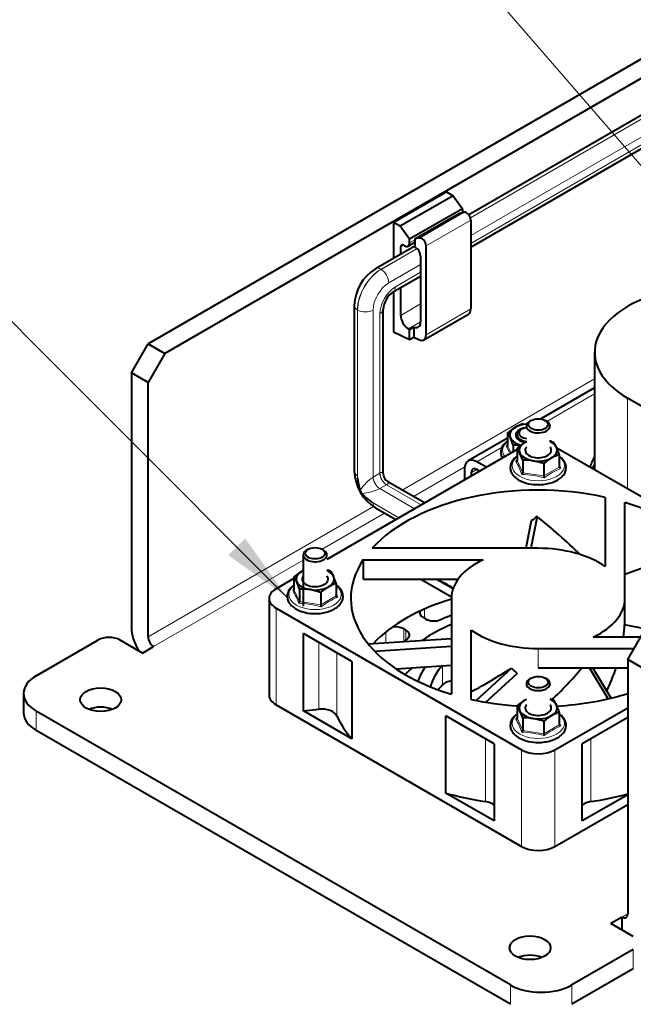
# Model space of a CAD drawing. Header units: millimetres. Extents: x 1 to 594, y -2 to 419.
# Tile 16 of 34: x 317 to 372, y 114 to 202. Entities that reach past the tile are written whole.
import ezdxf
from ezdxf.enums import TextEntityAlignment as Align

# ---------------------------------------------------------------- set-up
doc = ezdxf.new("R2010")
doc.units = ezdxf.units.MM
for name, color, linetype in [('CABLAGGIO_2', 7, 'Continuous'), ('CN000588', 7, 'Continuous'), ('Default', 7, 'Continuous'), ('FS000018', 7, 'Continuous'), ('ME001043.02_REV.', 7, 'Continuous'), ('ME001044.02_REV.', 7, 'Continuous'), ('VI000050', 7, 'Continuous'), ('VN000022', 7, 'Continuous')]:
    doc.layers.add(name, color=color, linetype=linetype)
doc.styles.add('SEACAD_Solid_Edge_ISOI', font='seisoi.ttf')

# ---------------------------------------------------------------- blocks, each defined once
blk = doc.blocks.new('SEANNOT_GROUP1')
at = {"layer": 'Default', "linetype": 'Continuous', "lineweight": 18}
blk.add_hatch(color=7, dxfattribs=at).paths.add_polyline_path([(335.687, 154.068), (340.926, 150.326), (337.184, 155.565)])
at = {"layer": 'Default', "color": 7, "linetype": 'Continuous', "lineweight": 18}
blk.add_lwpolyline([(309.483, 181.769), (340.926, 150.326)], dxfattribs=at)
blk.add_circle((304.993, 186.259), 6.35, dxfattribs=at)
at = {"layer": 'Default', "color": 7, "linetype": 'Continuous', "lineweight": 5, "style": 'SEACAD_Solid_Edge_ISOI'}
blk.add_text('4', height=6.35, dxfattribs=at).set_placement((302.972, 189.434), align=Align.TOP_LEFT)
blk = doc.blocks.new('SEANNOT_GROUP4')
at = {"layer": 'Default', "linetype": 'Continuous', "lineweight": 18}
blk.add_hatch(color=7, dxfattribs=at).paths.add_polyline_path([(372.861, 186.42), (377.821, 182.316), (374.46, 187.807)])
at = {"layer": 'Default', "color": 7, "linetype": 'Continuous', "lineweight": 18}
blk.add_lwpolyline([(352.488, 211.53), (377.821, 182.316)], dxfattribs=at)
blk.add_circle((348.328, 216.327), 6.35, dxfattribs=at)
at = {"layer": 'Default', "color": 7, "linetype": 'Continuous', "lineweight": 5, "style": 'SEACAD_Solid_Edge_ISOI'}
blk.add_text('3', height=6.35, dxfattribs=at).set_placement((346.38, 219.502), align=Align.TOP_LEFT)
blk = doc.blocks.new('SE1')
at = {"layer": 'CABLAGGIO_2', "color": 7, "linetype": 'Continuous', "lineweight": 40}
for p, q in [((375.515, 194.918), (357.042, 184.255)), ((357.212, 181.397), (376.031, 192.26)), ((352.251, 181.49), (348.753, 179.471)), ((350.33, 177.425), (352.767, 178.832)), ((346.875, 176.219), (346.875, 161.516)), ((349.435, 161.3), (349.435, 175.876)), ((353.112, 158.7), (349.848, 160.584)), ((348.752, 158.265), (350.555, 157.223))]:
    blk.add_line(p, q, dxfattribs=at)
at = {"layer": 'CABLAGGIO_2', "color": 7, "linetype": 'Continuous', "lineweight": 13}
for p, q in [((375.716, 194.705), (357.176, 184.003)), ((357.179, 183.994), (375.724, 194.698)), ((376.031, 193.286), (357.212, 182.424)), ((357.212, 181.727), (376.031, 192.589)), ((352.45, 181.276), (349.239, 179.422)), ((349.249, 179.417), (352.458, 181.268)), ((349.239, 179.422), (349.249, 179.417)), ((352.767, 179.858), (349.937, 178.225)), ((350.531, 177.87), (352.767, 179.161)), ((347.16, 175.822), (347.16, 161.119)), ((347.17, 175.816), (347.16, 175.822)), ((347.17, 160.922), (347.17, 175.816)), ((348.546, 175.816), (348.546, 160.999)), ((349.15, 161.348), (349.15, 175.479)), ((348.546, 160.999), (348.551, 161.002)), ((348.551, 161.002), (349.145, 161.345)), ((349.145, 161.345), (349.15, 161.348)), ((349.145, 159.973), (349.142, 159.971)), ((349.739, 160.316), (349.145, 159.973)), ((349.145, 159.973), (352.231, 158.191)), ((349.742, 160.317), (349.739, 160.316)), ((352.825, 158.534), (349.739, 160.316)), ((350.845, 157.391), (348.434, 158.783)), ((348.551, 158.71), (350.84, 157.388))]:
    blk.add_line(p, q, dxfattribs=at)
at = {"layer": 'CABLAGGIO_2', "color": 7, "linetype": 'Continuous', "lineweight": 40}
for centre, radius, start, end in [((350.9, 176.063), 4.027, 122.2106, 177.78152), ((351.519, 175.705), 2.091, 124.6722, 175.31822), ((350.9, 161.672), 4.028, 182.21724, 237.77487), ((350.976, 161.096), 3.81, 182.623, 199.49129), ((350.202, 161.269), 0.759, 177.5557, 242.87724), ((348.312, 160.174), 0.991, 200.60468, 219.46132), ((350.452, 162.033), 3.826, 220.58696, 238.15377)]:
    blk.add_arc(centre, radius, start, end, dxfattribs=at)
at = {"layer": 'CABLAGGIO_2', "color": 7, "linetype": 'Continuous', "lineweight": 13}
for centre, radius, start, end in [((351.34, 157.072), 4.819, 125.43184, 145.16312), ((347.13, 164.295), 4.769, 275.02053, 294.96333)]:
    blk.add_arc(centre, radius, start, end, dxfattribs=at)
for centre, major_axis, ratio, start_param, end_param in [((349.239, 177.022), (1.47, 2.546), 0.577424, 0.785462, 2.356258), ((349.249, 177.016), (-1.47, -2.546), 0.577424, 3.927055, 5.497851), ((349.239, 178.628), (0.486, -0.843), 0.577277, 2.356258, 3.141837), ((349.249, 178.622), (0.486, -0.843), 0.577277, 0.785462, 2.356258), ((349.937, 176.619), (0.984, 1.703), 0.577424, 0.785462, 2.356258), ((350.531, 176.276), (-0.977, -1.691), 0.577424, 3.927055, 5.497851), ((349.843, 178.268), (-0.486, 0.843), 0.577277, 3.147526, 3.927054), ((347.848, 176.219), (0.973, 0), 0.57735, 3.141328, 3.926863), ((347.858, 176.213), (0.973, 0), 0.57735, 3.926863, 5.49766), ((348.462, 175.876), (-0.973, 0), 0.57735, 2.356067, 3.136822), ((347.848, 161.516), (0.973, 0), 0.57735, 3.141593, 3.926863), ((348.551, 160.316), (-0.983, 1.704), 0.577277, 0.785462, 0.904843), ((349.14, 160.656), (-0.422, 0.726), 0.575052, 0.783546, 2.354343), ((349.145, 160.659), (-0.42, 0.728), 0.577277, 0.785462, 2.356258), ((349.739, 161.002), (-0.42, 0.728), 0.577277, 0.785462, 2.356258), ((349.744, 161.005), (-0.417, 0.729), 0.579493, 0.787392, 2.358188), ((348.551, 160.316), (0.983, -1.704), 0.577277, -0.869724, -0.785335), ((349.239, 159.107), (0.487, 0.843), 0.577424, 2.356258, 3.141593)]:
    blk.add_ellipse(centre, major_axis=major_axis, ratio=ratio, start_param=start_param, end_param=end_param, dxfattribs=at)
for points, knots in [([(349.15, 161.348), (349.209, 161.381), (349.259, 161.402), (349.337, 161.42), (349.364, 161.418), (349.404, 161.401), (349.417, 161.386), (349.432, 161.349), (349.435, 161.329), (349.435, 161.305)], [0, 0, 0, 0, 0.125, 0.125, 0.25, 0.25, 0.375, 0.375, 0.4907248, 0.4907248, 0.4907248, 0.4907248]), ([(349.853, 160.582), (349.873, 160.57), (349.889, 160.558), (349.912, 160.527), (349.918, 160.509), (349.912, 160.466), (349.899, 160.441), (349.844, 160.384), (349.801, 160.351), (349.742, 160.317)], [0.5104375, 0.5104375, 0.5104375, 0.5104375, 0.625, 0.625, 0.75, 0.75, 0.875, 0.875, 1, 1, 1, 1])]:
    blk.add_open_spline(points, degree=3, knots=knots, dxfattribs=at)
at = {"layer": 'CN000588', "color": 7, "linetype": 'Continuous', "lineweight": 40}
for p, q in [((368.208, 172.068), (368.208, 161.632)), ((383.79, 160.694), (371.119, 168.01))]:
    blk.add_line(p, q, dxfattribs=at)
at = {"layer": 'CN000588', "color": 7, "linetype": 'Continuous', "lineweight": 13}
blk.add_line((371.119, 159.951), (371.119, 168.01), dxfattribs=at)
at = {"layer": 'CN000588', "color": 7, "linetype": 'Continuous', "lineweight": 40}
blk.add_ellipse((378.148, 172.068), major_axis=(9.94, 0), ratio=0.57735, start_param=1.733773, end_param=3.926991, dxfattribs=at)
at = {"layer": 'FS000018', "color": 7, "linetype": 'Continuous', "lineweight": 40}
for p, q in [((355.069, 186.301), (350.366, 183.587)), ((355.069, 186.301), (355.663, 185.958)), ((355.663, 185.958), (350.96, 183.244)), ((355.663, 185.958), (356.479, 184.802)), ((356.479, 184.802), (351.777, 182.087)), ((352.251, 182.122), (356.211, 184.409)), ((356.211, 184.409), (356.636, 184.488)), ((356.479, 184.802), (356.479, 184.487)), ((350.366, 183.587), (350.366, 180.402)), ((350.96, 183.244), (350.366, 183.587)), ((357.212, 183.798), (357.212, 175.906)), ((351.777, 182.087), (350.96, 183.244)), ((351.647, 181.483), (352.251, 181.833)), ((351.777, 181.772), (351.777, 182.087)), ((352.676, 182.202), (352.251, 182.122)), ((352.251, 182.122), (352.251, 181.412)), ((350.995, 180.765), (350.995, 181.423)), ((351.242, 181.566), (351.332, 181.515)), ((352.251, 181.412), (352.321, 181.372)), ((353.252, 173.62), (353.252, 181.511)), ((352.767, 180.6), (352.767, 174.75)), ((350.366, 177.446), (350.366, 173.87)), ((350.995, 175.342), (350.995, 177.809)), ((353.049, 173.171), (357.009, 175.458)), ((350.366, 173.87), (351.777, 173.198)), ((351.695, 174.132), (351.693, 174.133)), ((351.777, 174.09), (352.148, 174.304)), ((351.777, 173.198), (351.777, 174.09)), ((352.148, 174.304), (352.148, 173.413)), ((351.777, 173.198), (352.148, 173.413)), ((352.148, 173.413), (352.619, 173.188))]:
    blk.add_line(p, q, dxfattribs=at)
at = {"layer": 'FS000018', "color": 7, "linetype": 'Continuous', "lineweight": 13}
for p, q in [((352.676, 182.202), (356.636, 184.488)), ((356.479, 184.487), (356.406, 184.445)), ((353.252, 181.511), (357.212, 183.798)), ((352.251, 182.046), (351.777, 181.772)), ((350.995, 181.423), (351.242, 181.566)), ((352.767, 176.365), (350.995, 175.342)), ((353.252, 173.62), (357.212, 175.906)), ((351.693, 174.133), (352.767, 174.753)), ((352.767, 174.75), (351.695, 174.132))]:
    blk.add_line(p, q, dxfattribs=at)
at = {"layer": 'FS000018', "color": 7, "linetype": 'Continuous', "lineweight": 40}
for centre, major_axis, start_param, end_param in [((356.034, 184.744), (-0.315, 0.546), 3.871218, 3.927997), ((356.841, 184.012), (0.263, -0.455), 0.785398, 2.940634), ((351.332, 182.029), (-0.315, 0.546), 2.356194, 3.927997), ((352.881, 181.726), (0.262, -0.455), 0.785398, 2.940634), ((351.242, 181.28), (0.175, -0.303), 2.356194, 3.926991), ((352.321, 180.857), (0.315, -0.546), 0.785398, 2.356194), ((356.519, 176.306), (-0.49, 0.849), 3.141593, 3.926991), ((351.693, 174.939), (-0.494, 0.855), 0.785398, 2.356194), ((352.067, 175.155), (-0.495, 0.858), 2.473068, 3.926991), ((351.695, 174.94), (0.495, -0.858), -0.785398, -0.668524), ((352.559, 174.02), (-0.49, 0.849), 2.443461, 3.926991)]:
    blk.add_ellipse(centre, major_axis=major_axis, ratio=0.57735, start_param=start_param, end_param=end_param, dxfattribs=at)
at = {"layer": 'ME001043.02_REV.', "color": 7, "linetype": 'Continuous', "lineweight": 40}
for p, q in [((527.506, 287.677), (328.578, 172.825)), ((528.991, 286.819), (330.063, 171.968)), ((327.093, 170.253), (328.578, 172.825)), ((328.578, 172.825), (330.063, 171.968)), ((330.063, 171.968), (328.578, 169.396)), ((327.093, 170.253), (327.093, 147.677)), ((328.578, 169.396), (327.093, 170.253)), ((328.578, 146.82), (328.578, 169.396)), ((362.581, 166.024), (362.457, 165.952)), ((363.942, 165.952), (363.818, 166.024)), ((361.739, 165.252), (361.615, 165.181)), ((342.35, 154.093), (342.35, 149.557)), ((342.782, 154.593), (342.658, 154.521)), ((344.143, 154.521), (344.019, 154.593)), ((353.187, 148.414), (352.987, 148.529)), ((351.262, 147.525), (351.463, 147.41)), ((371.144, 144.82), (372.629, 147.392)), ((318.653, 143.377), (324.122, 146.535)), ((328.083, 145.391), (326.102, 146.535)), ((328.083, 145.391), (329.073, 145.963)), ((371.144, 144.82), (371.144, 122.244)), ((372.629, 143.963), (371.144, 144.82)), ((362.581, 143.162), (362.457, 143.09)), ((363.942, 143.09), (363.818, 143.162)), ((317.525, 141.805), (317.525, 140.09)), ((360.726, 115.943), (318.653, 140.233)), ((360.726, 114.228), (318.653, 138.519)), ((370.649, 121.959), (369.659, 121.387)), ((370.649, 120.815), (370.649, 121.959)), ((371.64, 120.243), (369.659, 121.387)), ((371.64, 119.1), (366.17, 115.943)), ((371.64, 117.386), (366.17, 114.228))]:
    blk.add_line(p, q, dxfattribs=at)
at = {"layer": 'ME001043.02_REV.', "color": 7, "linetype": 'Continuous', "lineweight": 13}
for p, q in [((368.208, 169.7), (351.133, 159.842)), ((356.677, 161.9), (352.123, 159.271)), ((348.592, 158.375), (328.578, 146.82)), ((349.566, 157.795), (344.02, 154.592)), ((342.35, 153.628), (329.073, 145.963)), ((353.1, 149.286), (353.1, 148.464)), ((349.677, 147.245), (349.677, 146.307)), ((351.262, 147.525), (351.262, 146.41)), ((351.463, 147.41), (351.463, 146.54)), ((354.702, 144.249), (354.702, 142.564)), ((318.653, 138.519), (318.653, 140.233)), ((371.144, 122.244), (370.649, 121.959)), ((371.64, 117.386), (371.64, 119.1)), ((360.726, 114.228), (360.726, 115.943)), ((366.17, 114.228), (366.17, 115.943))]:
    blk.add_line(p, q, dxfattribs=at)
at = {"layer": 'ME001043.02_REV.', "color": 7, "linetype": 'Continuous', "lineweight": 40}
for centre, major_axis, start_param, end_param in [((363.199, 165.524), (1.05, 0), 2.356194, 6.283185), ((363.199, 165.524), (1.05, 0), 0, 0.785398), ((362.358, 164.752), (1.05, 0), 2.356194, 4.512447), ((362.358, 164.895), (-0.875, 0), 4.95304, 6.283185), ((362.358, 164.895), (-0.875, 0), 0, 1.330145), ((343.4, 154.093), (1.05, 0), 2.356194, 6.283185), ((343.4, 154.093), (1.05, 0), 0, 0.785398), ((353.729, 148.958), (1.05, 0), 2.888474, 3.926991), ((363.199, 141.662), (14.462, 0), -4.150923, -4.071901), ((329.073, 146.534), (1.4, -2.425), 3.926991, 4.775053), ((350.52, 147.097), (-1.05, 0), 3.926991, 4.969921), ((363.199, 141.662), (-13.282, 0), -0.952411, -0.685801), ((353.929, 148.842), (1.05, 0), 3.926991, 5.352877), ((325.112, 145.963), (-1.4, 0), 3.926991, 5.497787), ((329.073, 146.534), (0.35, -0.606), 3.926991, 5.497787), ((350.72, 146.981), (-1.05, 0), 2.505601, 3.926991), ((363.199, 141.662), (14.462, 0), -3.777585, -3.746961), ((363.199, 141.662), (-10.89, 0), 5.876083, 6.078637), ((363.199, 141.662), (9.631, 0), 2.651513, 3.012332), ((321.375, 141.805), (3.85, 0), 2.356194, 3.926991), ((363.199, 139.947), (-13.282, 0), -0.568179, -0.47753), ((351.365, 143.079), (1.196, 0), -0.288403, -0.204548), ((363.199, 139.947), (9.631, 0), -3.631672, -3.542308), ((355.757, 142.239), (-1.196, 0), 4.929531, 5.793106), ((363.199, 142.662), (1.05, 0), 2.356194, 6.283185), ((363.199, 142.662), (1.05, 0), 0, 0.785398), ((324.371, 139.533), (-1.82, 0), 4.095864, 5.328914), ((321.375, 140.09), (3.85, 0), 3.141593, 3.926991), ((370.649, 122.53), (-0.35, 0.606), 2.356194, 3.926991), ((362.482, 117.529), (-1.82, 0), 4.095864, 5.328914), ((363.448, 117.514), (3.85, 0), 3.926991, 5.497787)]:
    blk.add_ellipse(centre, major_axis=major_axis, ratio=0.57735, start_param=start_param, end_param=end_param, dxfattribs=at)
for centre, major_axis in [((363.199, 165.667), (-0.875, 0)), ((343.4, 154.236), (-0.875, 0)), ((363.199, 142.805), (-0.875, 0)), ((324.371, 141.247), (1.82, 0)), ((362.482, 119.244), (1.82, 0))]:
    blk.add_ellipse(centre, major_axis=major_axis, ratio=0.57735, dxfattribs=at)
at = {"layer": 'ME001044.02_REV.', "color": 7, "linetype": 'Continuous', "lineweight": 40}
for p, q in [((368.208, 168.907), (363.436, 166.153)), ((360.484, 164.448), (356.985, 162.428)), ((356.666, 161.723), (356.666, 160.751)), ((358.596, 161.866), (357.755, 162.352)), ((358.002, 161.523), (357.755, 161.666)), ((357.26, 161.38), (357.26, 161.094))]:
    blk.add_line(p, q, dxfattribs=at)
at = {"layer": 'ME001044.02_REV.', "color": 7, "linetype": 'Continuous', "lineweight": 13}
for p, q in [((368.208, 168.387), (363.966, 165.938)), ((359.998, 163.647), (357.755, 162.352)), ((357.755, 161.666), (357.26, 161.38))]:
    blk.add_line(p, q, dxfattribs=at)
at = {"layer": 'ME001044.02_REV.', "color": 7, "linetype": 'Continuous', "lineweight": 40}
for centre, major_axis, start_param, end_param in [((357.755, 161.094), (0.77, -1.334), 2.356194, 3.926991), ((378.148, 160.866), (10.5, 0), 2.813525, 2.974923), ((357.755, 161.094), (0.35, -0.606), 2.356194, 3.926991), ((378.148, 160.18), (10.5, 0), -3.469661, -3.403392)]:
    blk.add_ellipse(centre, major_axis=major_axis, ratio=0.57735, start_param=start_param, end_param=end_param, dxfattribs=at)
at = {"layer": 'VI000050', "color": 7, "linetype": 'Continuous', "lineweight": 40}
for p, q in [((361.856, 165.706), (362.209, 165.689)), ((360.484, 164.914), (360.484, 163.807)), ((360.986, 163.833), (360.735, 164.472)), ((360.986, 163.833), (360.986, 163.246)), ((361.325, 163.571), (361.325, 162.464)), ((364.571, 164.073), (364.822, 163.631)), ((361.828, 162.489), (361.577, 163.129)), ((361.828, 162.489), (361.828, 161.382)), ((365.073, 162.992), (365.073, 161.884)), ((363.701, 162.2), (362.764, 162.443)), ((363.701, 162.2), (363.701, 161.092)), ((341.527, 152.14), (341.527, 151.033)), ((344.772, 152.642), (345.023, 152.2)), ((342.029, 151.058), (341.778, 151.698)), ((345.274, 151.561), (345.274, 150.453)), ((342.029, 151.058), (342.029, 149.951)), ((343.902, 150.769), (342.965, 151.012)), ((343.902, 150.769), (343.902, 149.661)), ((361.325, 140.709), (361.325, 139.602)), ((364.571, 141.211), (364.822, 140.769)), ((361.828, 139.628), (361.577, 140.267)), ((365.073, 140.13), (365.073, 139.022)), ((361.828, 139.628), (361.828, 138.52)), ((363.701, 139.338), (362.764, 139.582)), ((363.701, 139.338), (363.701, 138.23))]:
    blk.add_line(p, q, dxfattribs=at)
at = {"layer": 'VI000050', "color": 7, "linetype": 'Continuous', "lineweight": 13}
for p, q in [((360.484, 163.807), (360.796, 163.136)), ((361.325, 162.464), (361.828, 161.382)), ((363.701, 161.092), (365.073, 161.884)), ((361.828, 161.382), (363.701, 161.092)), ((341.527, 151.033), (342.029, 149.951)), ((343.902, 149.661), (345.274, 150.453)), ((342.029, 149.951), (343.902, 149.661)), ((361.325, 139.602), (361.828, 138.52)), ((363.701, 138.23), (365.073, 139.022)), ((361.828, 138.52), (363.701, 138.23))]:
    blk.add_line(p, q, dxfattribs=at)
at = {"layer": 'VI000050', "color": 7, "linetype": 'Continuous', "lineweight": 40}
for centre, radius, start, end in [((363.582, 161.344), 4.727, 120.68282, 130.9476), ((362.803, 162.58), 3.267, 106.84763, 119.98475), ((358.142, 163.292), 2.849, 24.4797, 34.71436), ((364.606, 158.065), 7.06, 125.76302, 126.81769), ((361.22, 159.038), 4.8, 85.02801, 92.79717), ((364.424, 160), 4.729, 120.68418, 130.94624), ((358.983, 161.949), 2.849, 24.4797, 34.71436), ((363.644, 161.237), 3.267, 117.2182, 119.98506), ((362.781, 159.117), 5.27, 70.13816, 74.49696), ((358.458, 160.765), 6.979, 18.59912, 24.24408), ((362.062, 157.695), 4.8, 81.58283, 92.79717), ((366.8, 158.628), 4.729, 120.68418, 130.94624), ((366.02, 159.865), 3.267, 106.84732, 119.98506), ((365.447, 156.722), 7.06, 125.76302, 126.81769), ((356.644, 158.493), 9.142, 20.93787, 22.74986), ((363.106, 163.727), 3.403, 241.67854, 272.23672), ((361.597, 161.405), 0.232, 310.58838, 354.37229), ((364.312, 161.11), 0.611, 181.63185, 197.86316), ((344.625, 148.569), 4.729, 120.68418, 130.94624), ((339.184, 150.518), 2.849, 24.4797, 34.71436), ((343.845, 149.806), 3.267, 117.2182, 119.98506), ((342.982, 147.686), 5.27, 70.13816, 73.80393), ((338.659, 149.335), 6.979, 18.59912, 24.24408), ((347.001, 147.197), 4.729, 120.68418, 130.94624), ((346.221, 148.434), 3.267, 106.84732, 119.98506), ((345.648, 145.291), 7.06, 125.76302, 126.81769), ((342.263, 146.264), 4.8, 81.58283, 92.79717), ((336.845, 147.063), 9.142, 20.93787, 22.74986), ((341.798, 149.974), 0.232, 310.58838, 354.37229), ((344.513, 149.679), 0.611, 181.63185, 197.86316), ((343.307, 152.296), 3.403, 241.67854, 272.23672), ((364.424, 137.138), 4.729, 120.68418, 130.94624), ((358.983, 139.087), 2.849, 24.4797, 34.71436), ((363.644, 138.375), 3.267, 117.2182, 119.98506), ((362.781, 136.255), 5.27, 70.13816, 73.80393), ((358.458, 137.904), 6.979, 18.59912, 24.24408), ((366.8, 135.766), 4.729, 120.68418, 130.94624), ((366.02, 137.003), 3.267, 106.84732, 119.98506), ((365.447, 133.86), 7.06, 125.76302, 126.81769), ((362.062, 134.833), 4.8, 81.58283, 92.79717), ((356.644, 135.632), 9.142, 20.93787, 22.74986), ((361.597, 138.543), 0.232, 310.58838, 354.37229), ((364.312, 138.248), 0.611, 181.63185, 197.86316), ((363.106, 140.865), 3.403, 241.67854, 272.23672)]:
    blk.add_arc(centre, radius, start, end, dxfattribs=at)
at = {"layer": 'VI000050', "color": 7, "linetype": 'Continuous', "lineweight": 13}
for centre, radius, start, end in [((354.645, 160.362), 6.64, 24.28529, 30.34967), ((355.487, 159.019), 6.64, 19.44251, 30.34967), ((367.573, 155.944), 6.288, 112.34154, 127.65846), ((361.523, 153.212), 8.02, 74.0203, 88.39175), ((335.688, 147.588), 6.64, 19.44251, 30.34967), ((347.774, 144.513), 6.288, 112.34154, 127.65846), ((341.724, 141.781), 8.02, 74.0203, 88.39175), ((355.487, 136.157), 6.64, 19.44251, 30.34967), ((367.573, 133.082), 6.288, 112.34154, 127.65846), ((361.523, 130.35), 8.02, 74.0203, 88.39175)]:
    blk.add_arc(centre, radius, start, end, dxfattribs=at)
at = {"layer": 'VI000050', "color": 7, "linetype": 'Continuous', "lineweight": 40}
for centre, major_axis, start_param, end_param in [((362.358, 164.723), (1.68, 0), 2.356194, 3.403392), ((362.358, 164.723), (1.68, 0), 1.671543, 2.356194), ((362.358, 164.723), (-1.155, 0), 5.006382, 6.283185), ((362.358, 164.723), (-1.68, 0), 0.261799, 1.151559), ((362.358, 164.723), (-1.155, 0), 0, 1.249833), ((363.199, 163.38), (1.68, 0), 2.356194, 3.403392), ((363.199, 163.38), (1.68, 0), -4.037257, -3.926991), ((363.199, 163.38), (-1.155, 0), 0, 3.571292), ((363.199, 163.38), (-1.155, 0), 5.853486, 6.283185), ((363.199, 163.38), (1.68, 0), 0.261799, 0.895665), ((363.199, 163.38), (-1.68, 0), 2.356194, 3.403392), ((363.199, 163.38), (-1.68, 0), 0.261799, 1.308997), ((363.199, 163.38), (-1.68, 0), 1.308997, 2.356194), ((343.4, 151.949), (1.68, 0), 2.356194, 3.403392), ((343.4, 151.949), (1.68, 0), -4.037257, -3.926991), ((343.4, 151.949), (-1.155, 0), 0, 3.571292), ((343.4, 151.949), (-1.155, 0), 5.853486, 6.283185), ((343.4, 151.949), (1.68, 0), 0.261799, 0.895665), ((343.4, 151.949), (-1.68, 0), 2.356194, 3.403392), ((343.4, 151.949), (-1.68, 0), 0.261799, 1.308997), ((343.4, 151.949), (-1.68, 0), 1.308997, 2.356194), ((363.199, 140.518), (1.68, 0), 2.356194, 3.403392), ((363.199, 140.518), (1.68, 0), -4.037257, -3.926991), ((363.199, 140.518), (-1.155, 0), 0, 3.571292), ((363.199, 140.518), (-1.155, 0), 5.853486, 6.283185), ((363.199, 140.518), (1.68, 0), 0.261799, 0.895665), ((363.199, 140.518), (-1.68, 0), 2.356194, 3.403392), ((363.199, 140.518), (-1.68, 0), 0.261799, 1.308997), ((363.199, 140.518), (-1.68, 0), 1.308997, 2.356194)]:
    blk.add_ellipse(centre, major_axis=major_axis, ratio=0.57735, start_param=start_param, end_param=end_param, dxfattribs=at)
at = {"layer": 'VI000050', "color": 7, "linetype": 'Continuous', "lineweight": 13}
for centre, start_param, end_param in [((362.358, 163.352), 5.652784, 6.283185), ((362.358, 163.352), 0, 0.414854), ((363.199, 162.009), 0, 3.771993), ((363.199, 162.009), 5.652784, 6.283185), ((343.4, 150.578), 0, 3.771993), ((343.4, 150.578), 5.652784, 6.283185), ((363.199, 139.147), 0, 3.771993), ((363.199, 139.147), 5.652784, 6.283185)]:
    blk.add_ellipse(centre, major_axis=(-2.32, 0), ratio=0.57735, start_param=start_param, end_param=end_param, dxfattribs=at)
at = {"layer": 'VI000050', "color": 7, "linetype": 'Continuous', "lineweight": 40}
for points, knots in [([(360.472, 164.178), (360.397, 164.125), (360.21, 163.97), (359.993, 163.691), (359.869, 163.333), (359.88, 162.99), (359.962, 162.777), (360.012, 162.685)], [0.4146534, 0.4146534, 0.4146534, 0.4146534, 0.4498925, 0.5104836, 0.5636115, 0.6199964, 0.6659417, 0.6659417, 0.6659417, 0.6659417]), ([(360.375, 163.717), (360.404, 163.719), (360.431, 163.728), (360.471, 163.759), (360.484, 163.782), (360.484, 163.807)], [0, 0, 0, 0, 0.5, 0.5, 1, 1, 1, 1]), ([(361.32, 162.84), (361.305, 162.83), (361.163, 162.726), (360.937, 162.507), (360.745, 162.147), (360.7, 161.768), (360.798, 161.407), (361.015, 161.085), (361.276, 160.862), (361.442, 160.761), (361.491, 160.731)], [0.3493296, 0.3493296, 0.3493296, 0.3493296, 0.3615037, 0.4673926, 0.5721687, 0.6726459, 0.7693091, 0.8658626, 0.9658476, 1, 1, 1, 1]), ([(361.325, 162.464), (361.325, 162.438), (361.312, 162.416), (361.272, 162.385), (361.245, 162.376), (361.216, 162.374)], [0, 0, 0, 0, 0.5, 0.5, 1, 1, 1, 1]), ([(363.239, 160.326), (363.282, 160.324), (363.5, 160.315), (363.934, 160.375), (364.463, 160.511), (364.933, 160.726), (365.311, 161.006), (365.564, 161.332), (365.688, 161.691), (365.677, 162.054), (365.531, 162.401), (365.314, 162.656), (365.146, 162.792), (365.085, 162.835)], [0, 0, 0, 0, 0.0151844, 0.0893931, 0.1638091, 0.2386543, 0.3141012, 0.3896924, 0.4559728, 0.5263164, 0.5951608, 0.6649422, 0.7009613, 0.7009613, 0.7009613, 0.7009613]), ([(365.182, 161.76), (365.153, 161.771), (365.126, 161.789), (365.086, 161.832), (365.073, 161.859), (365.073, 161.884)], [0, 0, 0, 0, 0.5, 0.5, 1, 1, 1, 1]), ([(341.521, 151.409), (341.506, 151.399), (341.364, 151.295), (341.138, 151.076), (340.946, 150.716), (340.901, 150.337), (340.999, 149.976), (341.216, 149.654), (341.477, 149.431), (341.643, 149.33), (341.692, 149.3)], [0.3493296, 0.3493296, 0.3493296, 0.3493296, 0.3615037, 0.4673926, 0.5721687, 0.6726459, 0.7693091, 0.8658626, 0.9658476, 1, 1, 1, 1]), ([(343.44, 148.895), (343.483, 148.893), (343.701, 148.884), (344.135, 148.944), (344.664, 149.08), (345.134, 149.295), (345.512, 149.575), (345.765, 149.901), (345.889, 150.26), (345.878, 150.623), (345.732, 150.97), (345.515, 151.225), (345.347, 151.361), (345.286, 151.405)], [0, 0, 0, 0, 0.0151844, 0.0893931, 0.1638091, 0.2386543, 0.3141012, 0.3896924, 0.4559728, 0.5263164, 0.5951608, 0.6649422, 0.7009613, 0.7009613, 0.7009613, 0.7009613]), ([(341.527, 151.033), (341.527, 151.008), (341.513, 150.985), (341.473, 150.954), (341.446, 150.945), (341.417, 150.943)], [0, 0, 0, 0, 0.5, 0.5, 1, 1, 1, 1]), ([(345.383, 150.329), (345.354, 150.34), (345.327, 150.358), (345.287, 150.401), (345.274, 150.428), (345.274, 150.453)], [0, 0, 0, 0, 0.5, 0.5, 1, 1, 1, 1]), ([(361.32, 139.978), (361.305, 139.968), (361.163, 139.864), (360.937, 139.645), (360.745, 139.285), (360.7, 138.906), (360.798, 138.545), (361.015, 138.223), (361.276, 138), (361.442, 137.899), (361.491, 137.869)], [0.3493296, 0.3493296, 0.3493296, 0.3493296, 0.3615037, 0.4673926, 0.5721687, 0.6726459, 0.7693091, 0.8658626, 0.9658476, 1, 1, 1, 1]), ([(363.239, 137.464), (363.282, 137.462), (363.5, 137.453), (363.934, 137.513), (364.463, 137.649), (364.933, 137.864), (365.311, 138.144), (365.564, 138.47), (365.688, 138.829), (365.677, 139.192), (365.531, 139.539), (365.314, 139.794), (365.146, 139.93), (365.085, 139.974)], [0, 0, 0, 0, 0.0151844, 0.0893931, 0.1638091, 0.2386543, 0.3141012, 0.3896924, 0.4559728, 0.5263164, 0.5951608, 0.6649422, 0.7009613, 0.7009613, 0.7009613, 0.7009613]), ([(361.325, 139.602), (361.325, 139.577), (361.312, 139.554), (361.272, 139.523), (361.245, 139.514), (361.216, 139.512)], [0, 0, 0, 0, 0.5, 0.5, 1, 1, 1, 1]), ([(365.182, 138.898), (365.153, 138.909), (365.126, 138.927), (365.086, 138.97), (365.073, 138.997), (365.073, 139.022)], [0, 0, 0, 0, 0.5, 0.5, 1, 1, 1, 1])]:
    blk.add_open_spline(points, degree=3, knots=knots, dxfattribs=at)
at = {"layer": 'VN000022', "color": 7, "linetype": 'Continuous', "lineweight": 40}
for p, q in [((361.325, 163.442), (344.45, 153.699)), ((381.948, 153.699), (364.847, 163.572)), ((369.149, 159.197), (369.149, 153.057)), ((370.899, 150.235), (370.899, 158.742)), ((363.098, 157.501), (362.548, 154.68)), ((362.585, 157.101), (362.112, 154.68)), ((363.199, 154.68), (348.465, 154.68)), ((375.618, 154.076), (370.899, 152.364)), ((347.675, 153.67), (347.675, 151.955)), ((347.675, 153.67), (358.312, 153.67)), ((341.527, 152.011), (339.935, 151.092)), ((347.675, 151.955), (356.099, 151.955)), ((352.769, 151.955), (355.503, 150.377)), ((354.17, 151.955), (355.647, 151.102)), ((339.32, 150.235), (339.32, 141.662)), ((355.499, 150.235), (355.499, 141.728)), ((370.899, 148.52), (370.899, 150.235)), ((339.935, 149.377), (361.714, 136.803)), ((370.899, 147.883), (370.899, 148.52)), ((372.809, 147.497), (370.869, 147.889)), ((342.362, 140.26), (342.362, 147.119)), ((346.655, 144.641), (342.362, 147.119)), ((357.249, 141.272), (357.249, 147.413)), ((372.287, 146.8), (368.087, 146.8)), ((348.11, 146.205), (355.499, 146.686)), ((348.685, 145.554), (355.499, 145.997)), ((363.199, 145.789), (371.703, 145.789)), ((346.655, 144.641), (346.655, 137.782)), ((350.587, 143.981), (355.499, 144.301)), ((357.695, 141.178), (360.826, 144.054)), ((358.551, 141.019), (361.336, 143.577)), ((363.199, 144.075), (371.144, 144.075)), ((369.412, 141.332), (367.75, 144.075)), ((369.676, 141.395), (368.052, 144.075)), ((339.935, 140.804), (361.714, 128.23)), ((342.362, 140.26), (343.722, 140.408)), ((346.655, 137.782), (342.362, 140.26)), ((354.995, 132.967), (354.995, 139.825)), ((359.287, 137.347), (354.995, 139.825)), ((364.684, 136.803), (371.144, 140.533)), ((371.144, 139.676), (367.111, 137.347)), ((359.287, 137.347), (359.287, 130.489)), ((367.111, 130.489), (367.111, 137.347)), ((359.287, 130.489), (354.995, 132.967)), ((371.144, 132.817), (367.111, 130.489)), ((364.684, 128.23), (371.144, 131.96))]:
    blk.add_line(p, q, dxfattribs=at)
at = {"layer": 'VN000022', "color": 7, "linetype": 'Continuous', "lineweight": 13}
for p, q in [((339.935, 149.377), (339.935, 140.804)), ((343.722, 146.334), (343.722, 140.408)), ((345.335, 145.403), (345.335, 139.818)), ((363.199, 144.075), (363.199, 145.789)), ((358.521, 137.79), (358.521, 132.205)), ((367.877, 137.79), (367.877, 132.205)), ((361.714, 128.23), (361.714, 136.803)), ((364.684, 136.803), (364.684, 128.23))]:
    blk.add_line(p, q, dxfattribs=at)
at = {"layer": 'VN000022', "color": 7, "linetype": 'Continuous', "lineweight": 40}
for centre, major_axis, ratio, start_param, end_param in [((363.199, 150.235), (-16.625, 0), 0.57735, 4.346377, 5.80163), ((363.199, 150.235), (-16.625, 0), 0.57735, 3.270355, 4.230834), ((363.199, 149.739), (15.449, 13.815), 0.291362, 1.322242, 1.354429), ((363.199, 146.756), (-14.913, 15.799), 0.360682, 4.839397, 5.083694), ((363.199, 150.235), (7.7, 0), 0.57735, 0.68767, 1.570796), ((363.199, 150.235), (16.625, 0), 0.57735, 2.77558, 4.230834), ((363.199, 150.235), (-7.7, 0), 0.57735, 5.400059, 6.283185), ((363.199, 146.756), (-15.965, 9.136), 0.003857, -1.076839, -0.972088), ((341.42, 150.235), (2.1, 0), 0.57735, 2.356194, 3.926991), ((363.199, 150.235), (7.7, 0), 0.57735, 5.400059, 6.283185), ((363.199, 141.662), (-16.625, 0), 0.57735, 5.193944, 5.786436), ((363.199, 146.756), (-2.921, -10.336), 0.689286, 1.767338, 1.870977), ((363.199, 150.235), (7.7, 0), 0.57735, 3.829262, 4.712389), ((363.199, 146.756), (-7.682, -5.342), 0.099426, 0.618642, 1.188455), ((363.199, 149.739), (6.279, -8.501), 0.524215, -1.26689, -1.198027), ((363.199, 146.756), (-6.798, -8.247), 0.438414, 1.236625, 1.606859), ((363.199, 146.756), (-2.921, -10.336), 0.689286, 1.299555, 1.505724), ((341.42, 141.662), (2.1, 0), 0.57735, 3.141593, 3.926991), ((363.199, 150.235), (16.625, 0), 0.57735, 4.809756, 5.210624), ((363.199, 150.235), (16.625, 0), 0.57735, 4.346377, 4.600819), ((343.98, 139.613), (-1.4, 0), 0.57735, 3.397701, 4.897971), ((363.199, 142.519), (-18.467, 0), 0.57735, 0.256109, 0.460354), ((363.199, 137.661), (-2.1, 0), 0.57735, 0.785398, 2.356194), ((363.199, 142.519), (-18.467, 0), 0.57735, 1.110442, 1.314688), ((363.199, 142.519), (18.467, 0), 0.57735, 4.968498, 5.157114), ((358.167, 131.423), (-1.4, 0), 0.57735, 3.784224, 4.45628), ((368.232, 131.423), (1.4, 0), 0.57735, 1.826905, 2.498961), ((363.199, 129.087), (2.1, 0), 0.57735, 3.926991, 5.497787)]:
    blk.add_ellipse(centre, major_axis=major_axis, ratio=ratio, start_param=start_param, end_param=end_param, dxfattribs=at)

msp = doc.modelspace()

# ---------------------------------------------------------------- block references
at = {"layer": 'Default'}
for name in ['SE1', 'SEANNOT_GROUP4', 'SEANNOT_GROUP1']:
    msp.add_blockref(name, (0, 0), dxfattribs=at)

doc.saveas('drawing.dxf')
